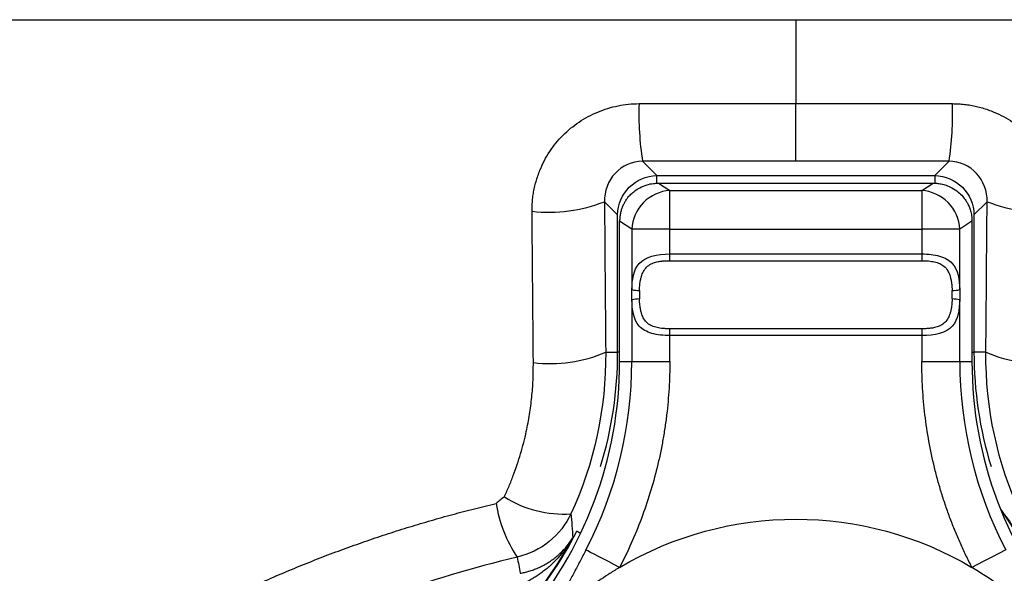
# Model space of a CAD drawing. Header units: millimetres. Extents: x 0 to 864, y 0 to 559.
# Tile 7 of 56: x 132 to 157, y 158 to 172. Entities that reach past the tile are written whole.
import ezdxf

# ---------------------------------------------------------------- set-up
doc = ezdxf.new("R2010")
doc.units = ezdxf.units.MM
doc.layers.add('DIMENSIONS', color=140, linetype='Continuous', lineweight=25)
doc.styles.add('SLDTEXTSTYLE0', font='TXT', dxfattribs={"width": 0.75})
doc.dimstyles.new('SLDDIMSTYLE0', dxfattribs={"dimtxt": 6, "dimasz": 6, "dimexe": 0, "dimexo": 0.0625, "dimgap": 1.5, "dimtad": 0, "dimtih": 1, "dimtoh": 1, "dimdec": 1, "dimrnd": 1e-09, "dimzin": 4, "dimdsep": 46, "dimtxsty": 'SLDTEXTSTYLE0', "dimsah": 1, "dimcen": 0.09, "dimadec": 0, "dimazin": 1, "dimtfac": 1, "dimtdec": 1, "dimtofl": 0, "dimtmove": 0, "dimatfit": 3, "dimfxl": 0, "dimfrac": 2, "dimtolj": 1, "dimtzin": 12, "dimarcsym": 0})

# ---------------------------------------------------------------- blocks, each defined once
blk = doc.blocks.new('_D_3')
at = {"layer": 'DIMENSIONS'}
for p, q in [((100.64, 172.453), (100.64, 111.398)), ((202.64, 172.453), (202.64, 111.398)), ((143.882, 115.456), (142.053, 115.456)), ((142.053, 115.456), (142.053, 105.931)), ((159.398, 115.456), (161.226, 115.456)), ((161.226, 115.456), (161.226, 105.931)), ((100.64, 114.573), (139.009, 114.573)), ((202.64, 114.573), (164.271, 114.573)), ((142.053, 105.931), (143.882, 105.931)), ((161.226, 105.931), (159.398, 105.931))]:
    blk.add_line(p, q, dxfattribs=at)
for points in [[(100.64, 114.573), (106.64, 113.65), (106.64, 115.496)], [(202.64, 114.573), (196.64, 115.496), (196.64, 113.65)]]:
    blk.add_solid(points, dxfattribs=at)
at = {"layer": 'DIMENSIONS', "char_height": 6, "attachment_point": 1, "style": 'SLDTEXTSTYLE0'}
for s, insert in [('102.0', (141.665, 124.409)), ('4.02', (143.882, 113.666))]:
    blk.add_mtext(s, dxfattribs=dict(at, insert=insert))

msp = doc.modelspace()

# ---------------------------------------------------------------- linework, layer by layer
for p, q in [((151.64, 168.124), (151.64, 169.591)), ((147.742, 168.119), (148.106, 167.755)), ((155.173, 167.755), (155.537, 168.119)), ((148.106, 167.755), (155.173, 167.755)), ((148.106, 167.563), (148.106, 167.755)), ((148.147, 167.563), (148.435, 167.374)), ((148.147, 167.563), (155.133, 167.563)), ((154.845, 167.374), (155.133, 167.563)), ((155.173, 167.755), (155.173, 167.56)), ((148.435, 167.374), (154.845, 167.374)), ((147.108, 166.757), (146.774, 167.091)), ((156.506, 167.091), (156.172, 166.757)), ((147.108, 163.261), (147.108, 166.757)), ((147.158, 163.023), (147.158, 166.593)), ((147.469, 166.389), (147.159, 166.593)), ((156.121, 166.593), (155.811, 166.389)), ((156.121, 166.593), (156.121, 163.023)), ((156.172, 166.757), (156.172, 163.261)), ((148.435, 166.389), (147.469, 166.389)), ((147.469, 166.389), (147.469, 164.853)), ((148.435, 166.389), (154.845, 166.389)), ((148.435, 165.762), (148.435, 166.389)), ((154.845, 166.389), (154.845, 165.762)), ((155.811, 166.389), (154.845, 166.389)), ((155.811, 164.853), (155.811, 166.389)), ((148.435, 165.762), (154.845, 165.762)), ((148.435, 165.589), (148.435, 165.762)), ((148.435, 165.589), (154.845, 165.589)), ((154.845, 165.762), (154.845, 165.589)), ((147.469, 164.593), (147.469, 163.023)), ((155.811, 163.023), (155.811, 164.593)), ((148.435, 163.684), (148.435, 163.857)), ((154.845, 163.857), (148.435, 163.857)), ((154.845, 163.857), (154.845, 163.684)), ((154.845, 163.684), (148.435, 163.684)), ((148.435, 163.023), (148.435, 163.684)), ((154.845, 163.684), (154.845, 163.023)), ((146.804, 163.261), (147.108, 163.261)), ((147.158, 163.261), (147.108, 163.261)), ((156.121, 163.261), (156.172, 163.261)), ((156.476, 163.261), (156.172, 163.261)), ((147.158, 163.023), (147.469, 163.023)), ((147.469, 163.023), (148.435, 163.023)), ((154.845, 163.023), (155.811, 163.023)), ((155.811, 163.023), (156.121, 163.023)), ((156.857, 159.255), (157.214, 158.715)), ((146.066, 158.715), (146.071, 158.708))]:
    msp.add_line(p, q)
at = {"flags": 128}
for points in [[(146.071, 158.708), (146.078, 158.704), (146.095, 158.696), (146.121, 158.683), (146.154, 158.666), (146.169, 158.658)], [(147.159, 157.784), (147.014, 157.859), (146.874, 157.931), (146.74, 158), (146.618, 158.064), (146.511, 158.119), (146.421, 158.166), (146.35, 158.202), (146.301, 158.228)], [(156.979, 158.228), (156.93, 158.202), (156.859, 158.166), (156.769, 158.119), (156.661, 158.064), (156.539, 158), (156.406, 157.931), (156.265, 157.859), (156.121, 157.784)]]:
    msp.add_lwpolyline(points, dxfattribs=at)
for centre, radius, start, end in [((155.304, 169.307), 7.655, 177.9079, 188.9277), ((147.974, 169.307), 7.656, 351.0727, 2.0911), ((145.356, 170.721), 3.897, 263.7316, 291.3302), ((157.924, 170.721), 3.897, 248.6698, 276.2684), ((147.652, 165.613), 0.782, 256.4634, 270.7444), ((155.628, 165.613), 0.782, 269.256, 283.5357), ((147.652, 163.832), 0.783, 89.2614, 103.5308), ((155.628, 163.832), 0.783, 76.47, 90.7383), ((145.387, 166.569), 3.599, 263.2521, 293.1984), ((137.14, 163.261), 9.968, 343.0299, 0), ((166.14, 163.261), 9.968, 180, 196.9701), ((157.893, 166.569), 3.599, 246.8014, 276.7482), ((137.04, 163.023), 10.119, 318.7586, 0), ((137.04, 163.023), 10.429, 332.6262, 0), ((166.24, 163.023), 10.429, 180, 207.3738), ((166.24, 163.023), 10.119, 180, 221.2414), ((145.734, 161.944), 2.803, 237.4627, 273.8171), ((147.372, 159.937), 3.395, 188.9175, 213.8437), ((137.14, 163.261), 10.025, 318.0381, 332.986), ((137.14, 163.261), 10.011, 318.0381, 331.8305)]:
    msp.add_arc(centre, radius, start, end)
for points in [[(112.2, 171.723), (124.155, 171.723), (138.223, 171.723), (151.64, 171.723)], [(151.64, 171.723), (151.64, 171.01), (151.64, 170.299), (151.64, 169.591)], [(151.64, 171.723), (165.057, 171.723), (179.125, 171.723), (191.08, 171.723)], [(147.655, 169.586), (148.988, 169.588), (150.317, 169.59), (151.64, 169.591)], [(151.64, 169.591), (152.963, 169.59), (154.292, 169.588), (155.625, 169.586)], [(151.64, 168.124), (150.34, 168.124), (149.041, 168.123), (147.742, 168.119)], [(155.537, 168.119), (154.239, 168.123), (152.94, 168.124), (151.64, 168.124)], [(147.108, 166.757), (147.108, 167.3), (147.563, 167.754), (148.106, 167.755)], [(155.173, 167.755), (155.717, 167.754), (156.171, 167.3), (156.172, 166.757)], [(146.774, 167.091), (146.783, 165.813), (146.793, 164.536), (146.804, 163.261)], [(156.476, 163.261), (156.486, 164.536), (156.496, 165.813), (156.506, 167.091)], [(144.964, 162.995), (144.953, 164.274), (144.942, 165.557), (144.931, 166.847)], [(147.469, 164.593), (147.468, 164.636), (147.466, 164.723), (147.468, 164.81), (147.469, 164.853)], [(147.662, 164.831), (147.66, 164.759), (147.66, 164.687), (147.662, 164.615)], [(155.618, 164.615), (155.62, 164.687), (155.62, 164.759), (155.618, 164.831)], [(155.811, 164.853), (155.812, 164.81), (155.814, 164.723), (155.812, 164.636), (155.811, 164.593)], [(146.804, 163.261), (146.814, 161.823), (146.51, 160.432), (145.921, 159.147)], [(157.359, 159.147), (156.764, 160.445), (156.466, 161.837), (156.476, 163.261)], [(147.159, 157.784), (149.921, 159.421), (153.358, 159.421), (156.121, 157.784)], [(145.921, 159.147), (145.665, 158.602), (145.161, 158.185), (144.552, 158.046)], [(144.552, 158.046), (142.283, 157.504), (140.128, 156.718), (138.08, 155.705)]]:
    msp.add_open_spline(points, degree=3)
for points, knots in [([(144.931, 166.847), (144.931, 166.898), (144.932, 167), (144.944, 167.153), (144.964, 167.304), (144.993, 167.454), (145.031, 167.602), (145.077, 167.749), (145.176, 168.013), (145.365, 168.376), (145.703, 168.791), (146.117, 169.134), (146.515, 169.345), (146.855, 169.469), (147.118, 169.536), (147.385, 169.578), (147.565, 169.584), (147.655, 169.586)], [0, 0, 0, 0, 0.035836, 0.07148, 0.107046, 0.142648, 0.178398, 0.214407, 0.250786, 0.375858, 0.499816, 0.623806, 0.74909, 0.812621, 0.875204, 0.937455, 1, 1, 1, 1]), ([(155.625, 169.586), (155.677, 169.585), (155.78, 169.584), (155.933, 169.57), (156.086, 169.548), (156.237, 169.517), (156.386, 169.478), (156.534, 169.43), (156.799, 169.327), (157.163, 169.134), (157.576, 168.791), (157.914, 168.376), (158.121, 167.979), (158.241, 167.641), (158.305, 167.38), (158.344, 167.115), (158.347, 166.936), (158.349, 166.847)], [0, 0, 0, 0, 0.035814, 0.071448, 0.107017, 0.142638, 0.17843, 0.214506, 0.250979, 0.376227, 0.500252, 0.624175, 0.749281, 0.812667, 0.875181, 0.937423, 1, 1, 1, 1]), ([(147.742, 168.119), (147.475, 168.118), (147.22, 168.003), (146.865, 167.622), (146.767, 167.356), (146.774, 167.091)], [0, 0, 0, 0, 0.5, 0.5, 1, 1, 1, 1]), ([(156.506, 167.091), (156.513, 167.356), (156.414, 167.622), (156.06, 168.003), (155.804, 168.118), (155.537, 168.119)], [0, 0, 0, 0, 0.5, 0.5, 1, 1, 1, 1]), ([(147.316, 167.125), (147.334, 167.15), (147.372, 167.205), (147.447, 167.287), (147.547, 167.373), (147.684, 167.459), (147.844, 167.523), (148.006, 167.558), (148.104, 167.561), (148.147, 167.563)], [0, 0, 0, 0, 0.092656, 0.205958, 0.340139, 0.495604, 0.699594, 0.86802, 1, 1, 1, 1]), ([(155.133, 167.563), (155.164, 167.562), (155.233, 167.56), (155.345, 167.543), (155.474, 167.509), (155.623, 167.444), (155.766, 167.349), (155.883, 167.237), (155.939, 167.159), (155.964, 167.125)], [0, 0, 0, 0, 0.095547, 0.211749, 0.348242, 0.504667, 0.707048, 0.871918, 1, 1, 1, 1]), ([(148.435, 167.374), (148.189, 167.362), (147.944, 167.251), (147.589, 166.889), (147.48, 166.64), (147.469, 166.389)], [0, 0, 0, 0, 0.5, 0.5, 1, 1, 1, 1]), ([(148.435, 166.389), (148.435, 166.622), (148.435, 166.853), (148.435, 167.21), (148.435, 167.333), (148.435, 167.374)], [0, 0, 0, 0, 0.5, 0.5, 1, 1, 1, 1]), ([(154.845, 167.374), (154.845, 167.333), (154.845, 167.21), (154.845, 166.853), (154.845, 166.622), (154.845, 166.389)], [0, 0, 0, 0, 0.5, 0.5, 1, 1, 1, 1]), ([(155.811, 166.389), (155.8, 166.64), (155.691, 166.889), (155.335, 167.251), (155.091, 167.362), (154.845, 167.374)], [0, 0, 0, 0, 0.5, 0.5, 1, 1, 1, 1]), ([(147.318, 167.124), (147.302, 167.099), (147.271, 167.049), (147.232, 166.968), (147.2, 166.881), (147.177, 166.789), (147.161, 166.693), (147.159, 166.627), (147.159, 166.593)], [0, 0, 0, 0, 0.155651, 0.315452, 0.479606, 0.648302, 0.821714, 1, 1, 1, 1]), ([(155.964, 167.125), (155.978, 167.102), (156.009, 167.052), (156.05, 166.964), (156.087, 166.858), (156.116, 166.732), (156.119, 166.641), (156.121, 166.593)], [0, 0, 0, 0, 0.14398, 0.315622, 0.515185, 0.7431, 1, 1, 1, 1]), ([(147.469, 164.853), (147.478, 165.106), (147.505, 165.352), (147.812, 165.691), (148.106, 165.762), (148.435, 165.762)], [0, 0, 0, 0, 0.5, 0.5, 1, 1, 1, 1]), ([(147.662, 164.831), (147.663, 164.859), (147.667, 164.931), (147.678, 165.036), (147.698, 165.138), (147.728, 165.24), (147.777, 165.35), (147.864, 165.453), (147.98, 165.522), (148.084, 165.555), (148.177, 165.573), (148.26, 165.583), (148.351, 165.588), (148.409, 165.589), (148.435, 165.589)], [0, 0, 0, 0, 0.060201, 0.160016, 0.237712, 0.301772, 0.418737, 0.541689, 0.658575, 0.757991, 0.80072, 0.873028, 0.943862, 1, 1, 1, 1]), ([(154.845, 165.762), (155.004, 165.762), (155.164, 165.745), (155.434, 165.668), (155.545, 165.606), (155.773, 165.355), (155.802, 165.104), (155.811, 164.853)], [0, 0, 0, 0, 0.25, 0.25, 0.5, 0.5, 1, 1, 1, 1]), ([(154.845, 165.589), (154.87, 165.589), (154.928, 165.588), (155.038, 165.582), (155.17, 165.563), (155.304, 165.52), (155.42, 165.448), (155.505, 165.347), (155.553, 165.237), (155.582, 165.138), (155.601, 165.036), (155.613, 164.932), (155.616, 164.859), (155.618, 164.831)], [0, 0, 0, 0, 0.053894, 0.127, 0.241907, 0.349363, 0.458268, 0.590058, 0.698216, 0.761932, 0.839965, 0.939271, 1, 1, 1, 1]), ([(148.435, 163.684), (148.275, 163.684), (148.115, 163.701), (147.845, 163.778), (147.735, 163.84), (147.507, 164.091), (147.478, 164.342), (147.469, 164.593)], [0, 0, 0, 0, 0.25, 0.25, 0.5, 0.5, 1, 1, 1, 1]), ([(148.435, 163.857), (148.41, 163.857), (148.352, 163.858), (148.242, 163.864), (148.11, 163.883), (147.976, 163.926), (147.859, 163.998), (147.775, 164.099), (147.727, 164.209), (147.698, 164.308), (147.679, 164.409), (147.667, 164.514), (147.663, 164.587), (147.662, 164.615)], [0, 0, 0, 0, 0.053894, 0.127, 0.241907, 0.349363, 0.458268, 0.590058, 0.698216, 0.761932, 0.839965, 0.939271, 1, 1, 1, 1]), ([(155.618, 164.615), (155.616, 164.587), (155.613, 164.515), (155.601, 164.41), (155.582, 164.308), (155.552, 164.206), (155.503, 164.096), (155.416, 163.993), (155.3, 163.924), (155.195, 163.891), (155.103, 163.873), (155.02, 163.863), (154.929, 163.858), (154.871, 163.857), (154.845, 163.857)], [0, 0, 0, 0, 0.060201, 0.160016, 0.237712, 0.301772, 0.418737, 0.541689, 0.658575, 0.757991, 0.80072, 0.873028, 0.943862, 1, 1, 1, 1]), ([(155.811, 164.593), (155.802, 164.34), (155.774, 164.094), (155.468, 163.755), (155.174, 163.684), (154.845, 163.684)], [0, 0, 0, 0, 0.5, 0.5, 1, 1, 1, 1]), ([(144.227, 159.581), (144.267, 159.671), (144.348, 159.849), (144.456, 160.123), (144.554, 160.398), (144.642, 160.677), (144.72, 160.959), (144.798, 161.292), (144.87, 161.676), (144.927, 162.113), (144.961, 162.553), (144.963, 162.848), (144.964, 162.995)], [0, 0, 0, 0, 0.08393, 0.167472, 0.25074, 0.333847, 0.416906, 0.500031, 0.62505, 0.749792, 0.874646, 1, 1, 1, 1]), ([(148.435, 163.023), (148.434, 162.909), (148.432, 162.682), (148.416, 162.342), (148.391, 162.003), (148.356, 161.665), (148.31, 161.328), (148.255, 160.993), (148.189, 160.659), (148.088, 160.216), (147.937, 159.668), (147.717, 159.025), (147.462, 158.394), (147.26, 157.987), (147.159, 157.784)], [0, 0, 0, 0, 0.062688, 0.125212, 0.187627, 0.249989, 0.312354, 0.374778, 0.437317, 0.500027, 0.625226, 0.749989, 0.874764, 1, 1, 1, 1]), ([(156.121, 157.784), (156.069, 157.885), (155.967, 158.088), (155.824, 158.397), (155.691, 158.71), (155.567, 159.026), (155.452, 159.346), (155.348, 159.669), (155.252, 159.996), (155.138, 160.436), (155.02, 160.991), (154.919, 161.664), (154.856, 162.342), (154.849, 162.796), (154.845, 163.023)], [0, 0, 0, 0, 0.062688, 0.125212, 0.187627, 0.249989, 0.312354, 0.374778, 0.437317, 0.500027, 0.625226, 0.749989, 0.874764, 1, 1, 1, 1]), ([(144.227, 159.581), (144.192, 159.553), (144.122, 159.496), (144.053, 159.439), (144.018, 159.411)], [0, 0, 0, 0, 0.499945, 1, 1, 1, 1]), ([(137.058, 156.942), (137.23, 157.025), (137.573, 157.189), (138.092, 157.424), (138.615, 157.651), (139.141, 157.869), (139.671, 158.077), (140.203, 158.276), (140.739, 158.466), (141.278, 158.647), (141.82, 158.818), (142.365, 158.981), (142.913, 159.134), (143.464, 159.278), (143.833, 159.366), (144.018, 159.411)], [0, 0, 0, 0, 0.077979, 0.155704, 0.233198, 0.310479, 0.387571, 0.464494, 0.541269, 0.617917, 0.694459, 0.770918, 0.847314, 0.923667, 1, 1, 1, 1]), ([(145.921, 159.147), (145.93, 159.047), (145.949, 158.843), (145.96, 158.639), (145.965, 158.535)], [0, 0, 0, 0, 0.490846, 1, 1, 1, 1]), ([(156.893, 159.169), (156.895, 159.168), (157.039, 159.051), (157.127, 158.882), (157.214, 158.715)], [0, 0, 0, 0, 0.010358, 1, 1, 1, 1]), ([(145.965, 158.535), (145.935, 158.485), (145.876, 158.386), (145.779, 158.247), (145.678, 158.12), (145.575, 158.004), (145.47, 157.898), (145.366, 157.802), (145.262, 157.716), (145.16, 157.639), (145.06, 157.57), (144.964, 157.509), (144.871, 157.455), (144.783, 157.408), (144.7, 157.368), (144.622, 157.333), (144.571, 157.312), (144.547, 157.303)], [0, 0, 0, 0, 0.094692, 0.185413, 0.272124, 0.354803, 0.433436, 0.50802, 0.578562, 0.645074, 0.707576, 0.766094, 0.820655, 0.871291, 0.918036, 0.960927, 1, 1, 1, 1]), ([(144.629, 157.634), (144.666, 157.641), (144.742, 157.656), (144.855, 157.687), (144.97, 157.725), (145.086, 157.772), (145.203, 157.827), (145.318, 157.891), (145.47, 157.989), (145.644, 158.131), (145.826, 158.324), (145.919, 158.465), (145.965, 158.535)], [0, 0, 0, 0, 0.060594, 0.124779, 0.192569, 0.263949, 0.338881, 0.417301, 0.49912, 0.666521, 0.833777, 1, 1, 1, 1]), ([(144.552, 158.046), (144.566, 157.977), (144.594, 157.84), (144.617, 157.702), (144.629, 157.634)], [0, 0, 0, 0, 0.501999, 1, 1, 1, 1]), ([(146.301, 158.228), (146.276, 158.18), (146.227, 158.084), (146.152, 157.941), (146.077, 157.798), (146.002, 157.657), (145.927, 157.517), (145.852, 157.379), (145.776, 157.242), (145.675, 157.061), (145.547, 156.839), (145.39, 156.577), (145.259, 156.364), (145.152, 156.195), (145.098, 156.112), (145.071, 156.069)], [0, 0, 0, 0, 0.062147, 0.124163, 0.186137, 0.248126, 0.310163, 0.372252, 0.434378, 0.496505, 0.620936, 0.745973, 0.871927, 0.935621, 1, 1, 1, 1]), ([(147.159, 157.784), (147.076, 157.733), (146.917, 157.637), (146.696, 157.49), (146.5, 157.353), (146.329, 157.227), (146.181, 157.112), (145.966, 156.939), (145.69, 156.699), (145.364, 156.386), (145.166, 156.172), (145.071, 156.069)], [0, 0, 0, 0, 0.10759, 0.205469, 0.293639, 0.372098, 0.440847, 0.499885, 0.67836, 0.845062, 1, 1, 1, 1]), ([(158.209, 156.069), (158.153, 156.13), (158.039, 156.255), (157.857, 156.441), (157.661, 156.629), (157.452, 156.819), (157.163, 157.064), (156.729, 157.402), (156.346, 157.642), (156.121, 157.784)], [0, 0, 0, 0, 0.09156, 0.187357, 0.287394, 0.391671, 0.500191, 0.706413, 1, 1, 1, 1])]:
    msp.add_open_spline(points, degree=3, knots=knots)

# ---------------------------------------------------------------- dimensions: what is measured, and where the dimension line sits
at = {"layer": 'DIMENSIONS'}
dim = msp.add_linear_dim(base=(202.64, 114.573), p1=(100.64, 173.723), p2=(202.64, 173.723), angle=0, dimstyle='SLDDIMSTYLE0', dxfattribs=at)
dim.commit()
dim.dimension.update_dxf_attribs({"geometry": '_D_3', "text_midpoint": (151.64, 114.573), "dimtype": 160})

doc.saveas('drawing.dxf')
